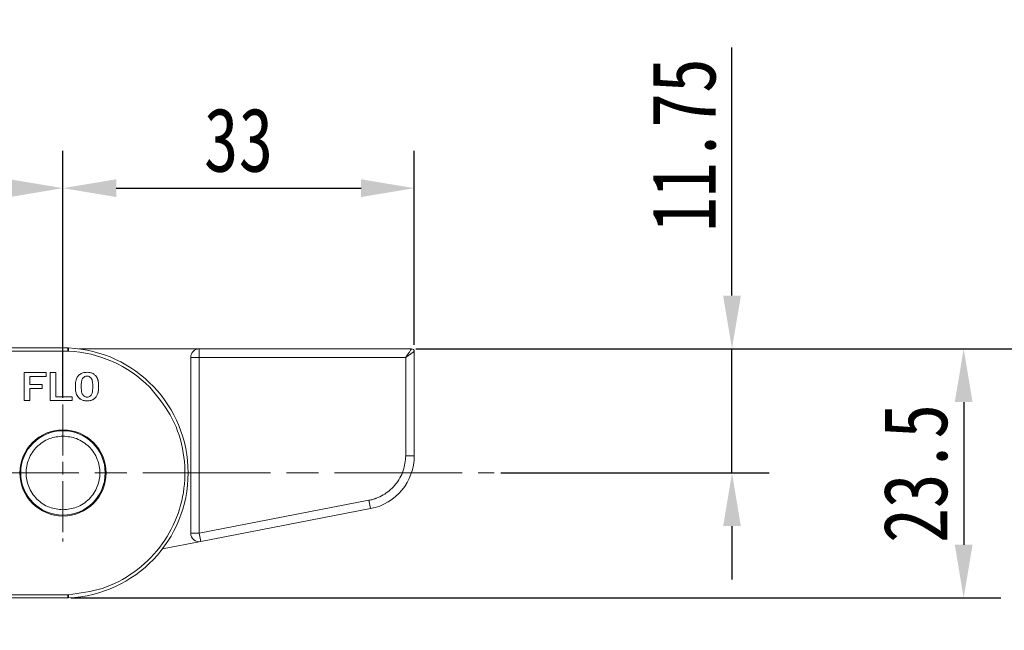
# Model space of a CAD drawing. Header units: millimetres. Extents: x 2934 to 3561, y -490 to -50.
# Tile 14 of 29: x 3228 to 3320, y -223 to -166. Entities that reach past the tile are written whole.
import ezdxf

# ---------------------------------------------------------------- set-up
doc = ezdxf.new("R2010")
doc.units = ezdxf.units.MM
doc.linetypes.add('ACAD_ISO08W100', pattern=[36, 24, -3, 6, -3])
doc.linetypes.add('CENTER', pattern=[0.6, 0.375, -0.075, 0.075, -0.075])
doc.layers.add('中心线', color=1, linetype='CENTER', lineweight=25)
doc.styles.get("Standard").update_dxf_attribs({"font": '仿宋_GB2312.ttf', "width": 0.8})
doc.dimstyles.new('副本 ISO-25.1', dxfattribs={"dimtxt": 6, "dimasz": 5, "dimexe": 3.5, "dimexo": 0.625, "dimgap": 1.5, "dimtad": 1, "dimdsep": 46, "dimtxsty": 'Standard', "dimcen": 2.5, "dimadec": 0, "dimazin": 0, "dimtfac": 1, "dimtmove": 0, "dimatfit": 3, "dimfxl": 0, "dimarcsym": 0})

# ---------------------------------------------------------------- blocks, each defined once
blk = doc.blocks.new('*D357')
at = {"color": 0, "lineweight": -2}
for p, q in [((3198.198, -201.47), (3198.198, -178.274)), ((3231.698, -201.47), (3231.698, -178.274)), ((3203.198, -181.774), (3226.698, -181.774))]:
    blk.add_line(p, q, dxfattribs=at)
at = {"color": 0, "lineweight": 9}
for points in [[(3203.198, -180.94), (3203.198, -182.607), (3198.198, -181.774)], [(3226.698, -180.94), (3226.698, -182.607), (3231.698, -181.774)]]:
    blk.add_solid(points, dxfattribs=at)
at = {"layer": 'Defpoints', "color": 0, "lineweight": 9}
for p in [(3231.698, -181.774), (3198.198, -202.095), (3231.698, -202.095)]:
    blk.add_point(p, dxfattribs=at)
at = {"color": 0, "lineweight": 9, "insert": (3214.948, -177.274), "char_height": 6, "attachment_point": 5}
blk.add_mtext('33.5', dxfattribs=at)
blk = doc.blocks.new('*D358')
at = {"color": 0, "lineweight": -2}
for p, q in [((3231.698, -201.47), (3231.698, -178.274)), ((3264.696, -196.5), (3264.696, -178.274)), ((3236.698, -181.774), (3259.696, -181.774))]:
    blk.add_line(p, q, dxfattribs=at)
at = {"color": 0, "lineweight": 9}
for points in [[(3236.698, -180.94), (3236.698, -182.607), (3231.698, -181.774)], [(3259.696, -180.94), (3259.696, -182.607), (3264.696, -181.774)]]:
    blk.add_solid(points, dxfattribs=at)
at = {"layer": 'Defpoints', "color": 0, "lineweight": 9}
for p in [(3264.696, -181.774), (3264.696, -197.125), (3231.698, -202.095)]:
    blk.add_point(p, dxfattribs=at)
at = {"color": 0, "lineweight": 9, "insert": (3248.197, -177.274), "char_height": 6, "attachment_point": 5}
blk.add_mtext('33', dxfattribs=at)
blk = doc.blocks.new('*D359')
at = {"color": 0, "lineweight": -2}
for p, q in [((3264.858, -196.874), (3319.809, -196.874)), ((3316.309, -201.874), (3316.309, -215.286)), ((3232.429, -220.286), (3319.809, -220.286))]:
    blk.add_line(p, q, dxfattribs=at)
at = {"color": 0, "lineweight": 9}
for points in [[(3315.475, -201.874), (3317.142, -201.874), (3316.309, -196.874)], [(3315.475, -215.286), (3317.142, -215.286), (3316.309, -220.286)]]:
    blk.add_solid(points, dxfattribs=at)
at = {"layer": 'Defpoints', "color": 0, "lineweight": 9}
for p in [(3264.233, -196.874), (3231.804, -220.286), (3316.309, -220.286)]:
    blk.add_point(p, dxfattribs=at)
at = {"color": 0, "lineweight": 9, "insert": (3311.809, -208.58), "char_height": 6, "attachment_point": 5, "rotation": 90}
blk.add_mtext('23.5', dxfattribs=at)
blk = doc.blocks.new('*D360')
at = {"color": 0, "lineweight": -2}
for p, q in [((3294.545, -191.874), (3294.545, -168.566)), ((3272.844, -196.874), (3298.045, -196.874)), ((3294.545, -208.536), (3294.545, -196.874)), ((3272.844, -208.536), (3298.045, -208.536)), ((3294.545, -213.536), (3294.545, -218.536))]:
    blk.add_line(p, q, dxfattribs=at)
at = {"color": 0, "lineweight": 9}
for points in [[(3293.712, -191.874), (3295.379, -191.874), (3294.545, -196.874)], [(3293.712, -213.536), (3295.379, -213.536), (3294.545, -208.536)]]:
    blk.add_solid(points, dxfattribs=at)
at = {"layer": 'Defpoints', "color": 0, "lineweight": 9}
for p in [(3272.219, -196.874), (3294.545, -196.874), (3272.219, -208.536)]:
    blk.add_point(p, dxfattribs=at)
at = {"color": 0, "lineweight": 9, "insert": (3290.045, -177.72), "char_height": 6, "attachment_point": 5, "rotation": 90}
blk.add_mtext('11.75', dxfattribs=at)
blk = doc.blocks.new('*D361')
at = {"color": 0, "lineweight": -2}
for p, q in [((3266.711, -196.874), (3533.809, -196.874)), ((3530.309, -201.874), (3530.309, -270.698)), ((3493.058, -275.698), (3533.809, -275.698))]:
    blk.add_line(p, q, dxfattribs=at)
at = {"color": 0, "lineweight": 9}
for points in [[(3529.476, -201.874), (3531.142, -201.874), (3530.309, -196.874)], [(3529.476, -270.698), (3531.142, -270.698), (3530.309, -275.698)]]:
    blk.add_solid(points, dxfattribs=at)
at = {"layer": 'Defpoints', "color": 0, "lineweight": 9}
for p in [(3266.086, -196.874), (3492.433, -275.698), (3530.309, -275.698)]:
    blk.add_point(p, dxfattribs=at)
at = {"color": 0, "lineweight": 9, "insert": (3525.809, -236.286), "char_height": 6, "attachment_point": 5, "rotation": 90}
blk.add_mtext('2R+23.5', dxfattribs=at)

msp = doc.modelspace()

# ---------------------------------------------------------------- linework, layer by layer
at = {"color": 7, "linetype": 'Continuous', "lineweight": 15}
for p, q in [((3232.137, -196.787), (3203.995, -196.787)), ((3232.142, -196.808), (3232.137, -196.787)), ((3232.142, -196.787), (3232.137, -196.787)), ((3232.142, -197.09), (3232.142, -196.808)), ((3232.154, -196.787), (3232.23, -196.79)), ((3233.197, -196.874), (3244.502, -196.874)), ((3244.502, -196.874), (3244.502, -197.674)), ((3244.502, -196.874), (3264.445, -196.874)), ((3203.995, -197.09), (3232.142, -197.09)), ((3232.142, -197.09), (3232.216, -197.09)), ((3243.702, -197.674), (3244.502, -197.674)), ((3243.702, -197.674), (3243.702, -214.197)), ((3244.502, -197.674), (3263.896, -197.674)), ((3244.502, -214.197), (3244.502, -197.674)), ((3263.896, -197.674), (3263.896, -206.914)), ((3264.696, -197.125), (3264.696, -206.914)), ((3228.039, -199.11), (3228.039, -201.737)), ((3230.113, -199.11), (3228.039, -199.11)), ((3230.113, -199.471), (3228.571, -199.471)), ((3228.571, -199.471), (3228.571, -200.228)), ((3230.113, -199.11), (3230.113, -199.471)), ((3230.497, -199.11), (3230.497, -201.737)), ((3231.029, -199.11), (3230.497, -199.11)), ((3231.029, -201.376), (3231.029, -199.11)), ((3228.571, -200.228), (3229.737, -200.228)), ((3228.571, -200.589), (3229.737, -200.589)), ((3228.571, -201.737), (3228.571, -200.589)), ((3229.737, -200.228), (3229.737, -200.589)), ((3232.552, -201.376), (3231.029, -201.376)), ((3232.552, -201.737), (3232.552, -201.376)), ((3228.039, -201.737), (3228.571, -201.737)), ((3230.497, -201.737), (3232.552, -201.737)), ((3263.896, -206.914), (3264.696, -206.914)), ((3260.437, -211.109), (3244.502, -214.197)), ((3260.589, -211.894), (3260.437, -211.109)), ((3260.589, -211.894), (3244.654, -214.982)), ((3243.702, -214.197), (3244.502, -214.197)), ((3244.502, -214.197), (3244.654, -214.982)), ((3241.035, -215.684), (3244.654, -214.982)), ((3219.641, -219.983), (3232.142, -219.983)), ((3232.142, -219.983), (3232.216, -219.983)), ((3232.142, -219.983), (3232.142, -220.265)), ((3219.641, -220.286), (3232.145, -220.286)), ((3232.23, -220.283), (3232.145, -220.286))]:
    msp.add_line(p, q, dxfattribs=at)
for radius in [4.05, 3.968]:
    msp.add_circle((3231.698, -208.536), radius, dxfattribs=at)
for centre, radius, start, end in [((3232.181, -196.814), 0.039, 138.95346, 171.9603), ((3231.698, -208.536), 11.758, 272.59128, 87.40872), ((3244.502, -197.674), 0.8, 90, 180), ((3264.445, -197.125), 0.251, 0, 90), ((3231.698, -208.536), 11.458, 44.65735, 87.40885), ((3259.624, -206.914), 5.073, 280.96912, 0), ((3244.502, -214.197), 0.8, 180, 280.96912)]:
    msp.add_arc(centre, radius, start, end, dxfattribs=at)
for points, knots in [([(3232.216, -197.09), (3232.209, -197.061), (3232.194, -197.001), (3232.172, -196.92), (3232.153, -196.85), (3232.146, -196.822), (3232.142, -196.808)], [0, 0, 0, 0, 0.244694, 0.499967, 0.74569, 1, 1, 1, 1]), ([(3232.216, -197.09), (3232.218, -197.052), (3232.221, -196.994), (3232.224, -196.925), (3232.226, -196.877), (3232.228, -196.838), (3232.23, -196.801), (3232.23, -196.794), (3232.23, -196.79)], [0, 0, 0, 0, 0.2394117, 0.368304, 0.4999408, 0.6315863, 0.7605035, 1, 1, 1, 1]), ([(3263.896, -197.674), (3263.965, -197.575), (3264.104, -197.372), (3264.26, -197.144), (3264.356, -197.003), (3264.407, -196.929), (3264.439, -196.883), (3264.443, -196.877), (3264.445, -196.874)], [0, 0, 0, 0, 0.260385, 0.529803, 0.657828, 0.777907, 0.891421, 1, 1, 1, 1]), ([(3263.896, -197.674), (3264, -197.603), (3264.203, -197.464), (3264.429, -197.308), (3264.567, -197.214), (3264.642, -197.164), (3264.688, -197.132), (3264.693, -197.127), (3264.696, -197.125)], [0, 0, 0, 0, 0.271084, 0.529812, 0.657846, 0.777927, 0.891434, 1, 1, 1, 1]), ([(3234.762, -199.392), (3234.686, -199.323), (3234.533, -199.186), (3234.176, -199.076), (3233.789, -199.068), (3233.403, -199.179), (3233.126, -199.388), (3232.973, -199.656), (3232.9, -199.916), (3232.861, -200.203), (3232.855, -200.537), (3232.892, -200.908), (3232.985, -201.229), (3233.108, -201.388), (3233.154, -201.448)], [0, 0, 0, 0, 0.077118, 0.154064, 0.277592, 0.365915, 0.454804, 0.533143, 0.595307, 0.659002, 0.75277, 0.848192, 0.942337, 1, 1, 1, 1]), ([(3233.154, -201.448), (3233.231, -201.518), (3233.385, -201.656), (3233.74, -201.77), (3234.12, -201.78), (3234.498, -201.676), (3234.768, -201.474), (3234.923, -201.216), (3234.999, -200.962), (3235.044, -200.675), (3235.054, -200.334), (3235.021, -199.953), (3234.934, -199.622), (3234.81, -199.457), (3234.762, -199.392)], [0, 0, 0, 0, 0.077726, 0.155352, 0.276594, 0.36227, 0.448522, 0.525591, 0.586453, 0.64883, 0.745829, 0.844558, 0.939133, 1, 1, 1, 1]), ([(3234.762, -199.392), (3234.816, -199.466), (3234.958, -199.661), (3235.07, -200.228), (3235.065, -200.824), (3234.868, -201.341), (3234.647, -201.581), (3234.335, -201.738), (3233.958, -201.785), (3233.573, -201.735), (3233.301, -201.594), (3233.19, -201.484), (3233.154, -201.448)], [0, 0, 0, 0, 0.068925, 0.181835, 0.429589, 0.512717, 0.596699, 0.671038, 0.773392, 0.880953, 0.962175, 1, 1, 1, 1]), ([(3233.577, -199.622), (3233.554, -199.654), (3233.47, -199.772), (3233.405, -200.165), (3233.403, -200.625), (3233.463, -201.051), (3233.594, -201.251), (3233.729, -201.355), (3233.884, -201.409), (3234.046, -201.409), (3234.21, -201.35), (3234.293, -201.264), (3234.338, -201.218)], [0, 0, 0, 0, 0.047136, 0.170596, 0.457333, 0.600622, 0.668644, 0.736207, 0.798456, 0.860666, 0.924302, 1, 1, 1, 1]), ([(3234.338, -201.218), (3234.361, -201.183), (3234.45, -201.046), (3234.502, -200.637), (3234.503, -200.172), (3234.44, -199.753), (3234.301, -199.571), (3234.164, -199.475), (3234.003, -199.433), (3233.836, -199.448), (3233.689, -199.513), (3233.613, -199.587), (3233.577, -199.622)], [0, 0, 0, 0, 0.049968, 0.193018, 0.475404, 0.617015, 0.680621, 0.743737, 0.81298, 0.874323, 0.941059, 1, 1, 1, 1]), ([(3232.216, -219.983), (3233.288, -219.846), (3235.478, -219.566), (3238.466, -217.976), (3240.883, -215.654), (3242.51, -212.768), (3243.274, -209.545), (3243.076, -206.199), (3241.961, -203.004), (3240.543, -201.311), (3239.849, -200.483)], [0, 0, 0, 0, 0.122369, 0.25, 0.377631, 0.5, 0.622369, 0.75, 0.877631, 1, 1, 1, 1]), ([(3231.698, -212.002), (3231.263, -211.955), (3230.59, -211.884), (3229.782, -211.452), (3229.231, -211.004), (3228.781, -210.453), (3228.363, -209.645), (3228.149, -208.536), (3228.363, -207.428), (3228.78, -206.62), (3229.231, -206.069), (3229.782, -205.621), (3230.59, -205.189), (3231.263, -205.118), (3231.698, -205.071)], [0, 0, 0, 0, 0.119721, 0.184836, 0.25, 0.315115, 0.380279, 0.5, 0.619721, 0.684836, 0.75, 0.815115, 0.880279, 1, 1, 1, 1]), ([(3231.698, -205.071), (3232.134, -205.118), (3232.807, -205.189), (3233.615, -205.621), (3234.165, -206.069), (3234.616, -206.62), (3235.034, -207.428), (3235.248, -208.536), (3235.034, -209.645), (3234.616, -210.453), (3234.166, -211.004), (3233.615, -211.452), (3232.807, -211.884), (3232.134, -211.955), (3231.698, -212.002)], [0, 0, 0, 0, 0.119721, 0.184836, 0.25, 0.315115, 0.380279, 0.5, 0.619721, 0.684836, 0.75, 0.815115, 0.880279, 1, 1, 1, 1]), ([(3263.896, -206.914), (3263.85, -207.39), (3263.756, -208.371), (3263.24, -209.246), (3262.912, -209.642), (3262.89, -209.669), (3262.564, -210.052), (3261.987, -210.528), (3261.335, -210.837), (3261.001, -210.961), (3260.774, -211.035), (3260.553, -211.083), (3260.437, -211.109)], [0, 0, 0, 0, 0.2421182, 0.4993814, 0.5000438, 0.5047453, 0.5173469, 0.7569096, 0.8783771, 0.8845373, 0.9389711, 1, 1, 1, 1]), ([(3232.142, -220.265), (3232.145, -220.254), (3232.15, -220.236), (3232.163, -220.188), (3232.178, -220.129), (3232.198, -220.055), (3232.21, -220.007), (3232.216, -219.983)], [0, 0, 0, 0, 0.200957, 0.349358, 0.590717, 0.801155, 1, 1, 1, 1]), ([(3232.145, -220.286), (3232.146, -220.286), (3232.148, -220.284), (3232.145, -220.272), (3232.142, -220.265)], [0, 0, 0, 0, 0.4175448, 1, 1, 1, 1])]:
    msp.add_open_spline(points, degree=3, knots=knots, dxfattribs=at)
msp.add_open_spline([(3232.216, -219.983), (3232.218, -220.022), (3232.222, -220.101), (3232.226, -220.2), (3232.229, -220.269), (3232.23, -220.278), (3232.23, -220.283)], degree=3, dxfattribs=at)
at = {"layer": '中心线', "linetype": 'ACAD_ISO08W100', "lineweight": 13, "ltscale": 0.2}
msp.add_line((3231.698, -202.095), (3231.698, -214.978), dxfattribs=at)
at = {"layer": '中心线', "linetype": 'ACAD_ISO08W100', "lineweight": 13, "ltscale": 0.5}
msp.add_line((3131.198, -208.536), (3272.219, -208.536), dxfattribs=at)

# ---------------------------------------------------------------- dimensions: what is measured, and where the dimension line sits
at = {"color": 5, "lineweight": 9}
for base, p1, p2, text, picture, middle in [((3294.545, -196.874), (3272.219, -208.536), (3272.219, -196.874), '11.75', '*D360', (3290.045, -177.72)), ((3316.309, -220.286), (3264.233, -196.874), (3231.804, -220.286), '23.5', '*D359', (3311.809, -208.58)), ((3530.309, -275.698), (3266.086, -196.874), (3492.433, -275.698), '2R+23.5', '*D361', (3525.809, -236.286))]:
    dim = msp.add_linear_dim(base=base, p1=p1, p2=p2, angle=90, text=text, dimstyle='副本 ISO-25.1', dxfattribs=at)
    dim.commit()
    dim.dimension.update_dxf_attribs({"geometry": picture, "text_midpoint": middle})
for base, p1, p2, picture, middle in [((3231.698, -181.774), (3198.198, -202.095), (3231.698, -202.095), '*D357', (3214.948, -177.274)), ((3264.696, -181.774), (3231.698, -202.095), (3264.696, -197.125), '*D358', (3248.197, -177.274))]:
    dim = msp.add_linear_dim(base=base, p1=p1, p2=p2, dimstyle='副本 ISO-25.1', dxfattribs=at)
    dim.commit()
    dim.dimension.update_dxf_attribs({"geometry": picture, "text_midpoint": middle})

doc.saveas('drawing.dxf')
